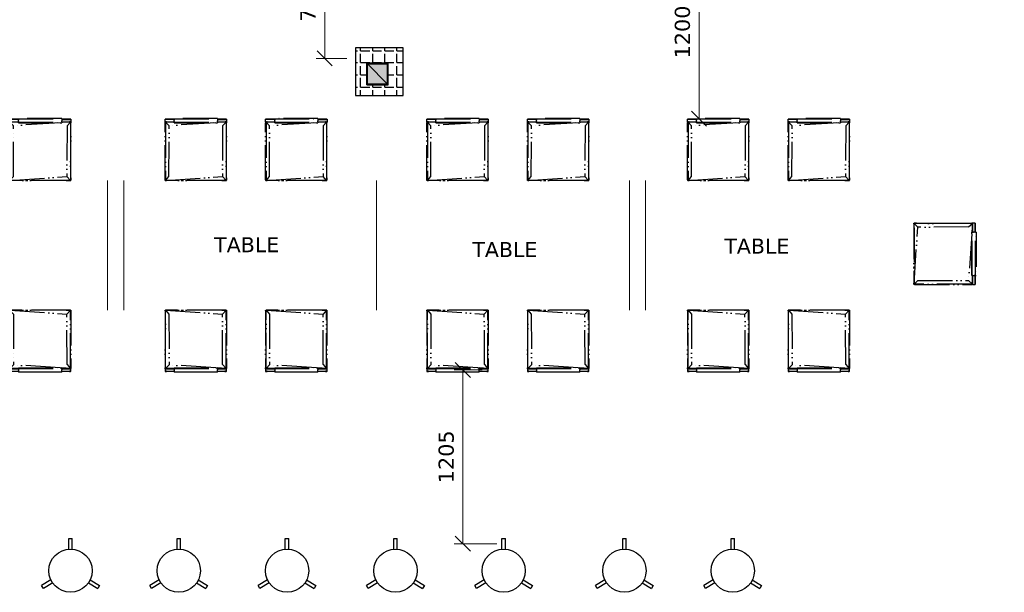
# Model space of a CAD drawing. Header units: millimetres. Extents: x 140304 to 319987, y -10756 to 142544.
# Tile 146 of 203: x 152732 to 159554, y 92562 to 96532. Entities that reach past the tile are written whole.
import ezdxf

# ---------------------------------------------------------------- set-up
doc = ezdxf.new("R2010")
doc.units = ezdxf.units.MM
doc.header["$LTSCALE"] = 10
doc.header["$PDMODE"] = 35
doc.header["$PDSIZE"] = -1000
doc.linetypes.add('ACAD_ISO05W100', pattern=[33, 24, -3, 0, -3, 0, -3])
doc.layers.get('0').update_dxf_attribs({"linetype": 'CONTINUOUS'})
doc.layers.get('Defpoints').update_dxf_attribs({"color": 253, "linetype": 'CONTINUOUS'})
for name, color, linetype, lineweight in [('DIM', 150, 'CONTINUOUS', 15), ('ele_09', 40, 'CONTINUOUS', 9), ('title', 3, 'CONTINUOUS', 0)]:
    doc.layers.add(name, color=color, linetype=linetype, lineweight=lineweight)
doc.layers.add('ENCLOSER', color=252, linetype='ACAD_ISO05W100')
doc.layers.add('furn', color=7, linetype='CONTINUOUS', true_color=0x9c9c9c)
doc.layers.add('H', color=7, linetype='CONTINUOUS', lineweight=53, true_color=0x0000d1)
doc.styles.get("Standard").update_dxf_attribs({"font": 'verdana.ttf'})
doc.dimstyles.new('LBF 75', dxfattribs={"dimscale": 60, "dimtxt": 1.75, "dimasz": 1.75, "dimexe": 1, "dimexo": 1, "dimgap": 1, "dimtad": 1, "dimdec": 0, "dimrnd": 5, "dimzin": 12, "dimdsep": 46, "dimtxsty": 'Standard', "dimblk": 'OBLIQUE', "dimcen": 0, "dimclrd": 256, "dimclre": 256, "dimadec": 0, "dimazin": 3, "dimtfac": 1, "dimtdec": 0, "dimtofl": 0, "dimtmove": 0, "dimatfit": 3, "dimldrblk": 'OBLIQUE', "dimfxl": 0.18, "dimtolj": 1, "dimtzin": 0, "dimlwd": -1, "dimlwe": -1, "dimarcsym": 0})

# ---------------------------------------------------------------- blocks, each defined once
blk = doc.blocks.new('stool')
for p, q in [((30798.2, -3216.6), (30828.9, -3174.1)), ((30830.2, -3175), (30799.5, -3217.6)), ((30849.7, -3176.7), (30813.1, -3227.4)), ((30845.1, -3185.8), (30814.4, -3228.3)), ((30814.7, -3228.5), (30848.5, -3181.7)), ((30829.7, -3173.1), (30828.9, -3174.1)), ((30828.9, -3174.1), (30829, -3174.1)), ((30829, -3174.1), (30829, -3174.1)), ((30829.5, -3174.5), (30829.7, -3174.7)), ((30829.7, -3173.1), (30829.6, -3173.3)), ((30829.9, -3172.8), (30829.7, -3173.1)), ((30829.7, -3174.2), (30829.7, -3174.3)), ((30829.8, -3174.6), (30829.7, -3174.3)), ((30833.8, -3167.3), (30829.9, -3172.8)), ((30830.2, -3175), (30836.1, -3166.9)), ((30830.2, -3175), (30831.1, -3173.8)), ((30834, -3167), (30833.8, -3167.3)), ((30833.9, -3167.3), (30833.8, -3167.3)), ((30834.3, -3166.8), (30834, -3167)), ((30834.6, -3166.7), (30834.3, -3166.8)), ((30834.6, -3167.8), (30834.4, -3167.7)), ((30834.9, -3166.6), (30834.6, -3166.7)), ((30835.2, -3166.6), (30834.9, -3166.6)), ((30835.5, -3166.6), (30835.2, -3166.6)), ((30835.5, -3166.6), (30835.2, -3166.6)), ((30836, -3167), (30835.2, -3168.1)), ((30835.8, -3166.7), (30835.5, -3166.6)), ((30836.1, -3166.9), (30835.8, -3166.7)), ((30849.7, -3176.7), (30836.1, -3166.9)), ((30844.1, -3185), (30844.4, -3185.1)), ((30844.4, -3185.1), (30844.1, -3185)), ((30844.1, -3185), (30844.3, -3185.2)), ((30844.4, -3185.1), (30844.1, -3185)), ((30844.4, -3185.1), (30844.6, -3184.4)), ((30844.6, -3185.4), (30844.8, -3185.5)), ((30844.7, -3185.1), (30845, -3185.1)), ((30845, -3185.1), (30844.7, -3185.1)), ((30845.3, -3183.9), (30845, -3183.7)), ((30845, -3183.8), (30845.2, -3184)), ((30845, -3185.7), (30845.1, -3185.8)), ((30845.1, -3185.8), (30845.9, -3184.7)), ((30845.4, -3184.2), (30845.6, -3184.3)), ((30845.7, -3184.2), (30845.5, -3184.1)), ((30845.6, -3184.9), (30845.9, -3184.7)), ((30845.9, -3184.5), (30846, -3184.6)), ((30845.9, -3184.7), (30846, -3184.6)), ((30846.1, -3184.5), (30846, -3184.4)), ((30846, -3184.6), (30846.1, -3184.5)), ((30846.1, -3184.5), (30848.1, -3181.7)), ((30850.1, -3179), (30848.1, -3181.7)), ((30849.2, -3180.6), (30848.1, -3181.7)), ((30848.5, -3181.7), (30848.6, -3181.6)), ((30848.6, -3181.6), (30849.3, -3180.5)), ((30849.3, -3178.4), (30849, -3178.2)), ((30849.3, -3178.3), (30849.1, -3178.1)), ((30849.3, -3180.5), (30849.2, -3180.6)), ((30849.3, -3180.5), (30849.6, -3180.2)), ((30850.1, -3177.2), (30849.5, -3177.6)), ((30849.7, -3178.6), (30849.5, -3178.5)), ((30849.7, -3178.7), (30849.5, -3178.6)), ((30856.3, -3215.5), (30849.6, -3180.2)), ((30849.8, -3180.3), (30849.6, -3180.2)), ((30849.9, -3176.9), (30849.7, -3176.7)), ((30850.6, -3179.9), (30849.8, -3180.3)), ((30849.8, -3180.3), (30850.6, -3180.9)), ((30850.1, -3177.2), (30849.9, -3176.9)), ((30849.9, -3176.9), (30851, -3177.7)), ((30850.1, -3177.2), (30849.9, -3177)), ((30849.9, -3177), (30850.1, -3177.2)), ((30850.1, -3178.9), (30850, -3178.8)), ((30850.1, -3179), (30850, -3178.9)), ((30850.3, -3177.5), (30850.1, -3177.2)), ((30850.1, -3178.9), (30850.2, -3178.7)), ((30850.1, -3178.9), (30851.3, -3179.8)), ((30851.3, -3179.8), (30850.1, -3178.9)), ((30850.1, -3178.9), (30850.1, -3178.9)), ((30850.1, -3179), (30850.1, -3178.9)), ((30850.1, -3179), (30851.2, -3179.8)), ((30850.3, -3177.8), (30850.2, -3177.5)), ((30850.2, -3178.7), (30850.3, -3178.4)), ((30850.2, -3178.7), (30850.3, -3178.6)), ((30850.3, -3177.8), (30850.3, -3177.5)), ((30851, -3177.7), (30850.3, -3178.6)), ((30850.4, -3178.1), (30850.3, -3177.8)), ((30850.3, -3178.4), (30850.4, -3178.1)), ((30851.2, -3179.8), (30850.6, -3179.9)), ((30850.6, -3180.9), (30851.1, -3181.2)), ((30851, -3177.7), (30855, -3180.6)), ((30851.1, -3181.2), (30853.4, -3182.9)), ((30851.2, -3179.8), (30852.1, -3180.4)), ((30851.3, -3179.8), (30851.2, -3179.8)), ((30852.1, -3179.7), (30851.3, -3179.8)), ((30851.3, -3179.8), (30852.2, -3180.4)), ((30853.6, -3179.9), (30852.1, -3179.7)), ((30853.4, -3182.9), (30855.5, -3184.5)), ((30853.4, -3182.9), (30853.4, -3182.9)), ((30855, -3180.6), (30853.6, -3179.9)), ((31175.3, -3411.8), (30855, -3180.6)), ((30855.5, -3184.5), (31173.6, -3414.1)), ((30618.5, -3456.9), (30794.1, -3213.7)), ((30797, -3215.8), (30621.4, -3459)), ((30815.6, -3229.2), (30640, -3472.4)), ((30649.2, -3465.7), (30856.3, -3215.5)), ((30818.5, -3231.3), (30649.2, -3465.7)), ((30794.9, -3214.2), (30794.1, -3213.7)), ((30797, -3215.8), (30794.9, -3214.2)), ((30798.2, -3216.6), (30797, -3215.8)), ((30798.3, -3216.7), (30798.2, -3216.6)), ((30798.5, -3216.9), (30798.3, -3216.7)), ((30798.6, -3216.9), (30798.5, -3216.9)), ((30798.7, -3217), (30798.6, -3216.9)), ((30798.8, -3217.1), (30798.7, -3217)), ((30799, -3217.2), (30798.8, -3217.1)), ((30799.2, -3217.4), (30799, -3217.2)), ((30799.2, -3217.4), (30799.2, -3217.4)), ((30799.4, -3217.6), (30799.2, -3217.4)), ((30799.5, -3217.6), (30799.4, -3217.6)), ((30799.5, -3217.6), (30800.2, -3218.1)), ((30801.5, -3219), (30800.2, -3218.1)), ((30801.5, -3219), (30804.2, -3221)), ((30808.4, -3224), (30804.2, -3221)), ((30812.4, -3226.9), (30808.4, -3224)), ((30812.4, -3226.9), (30813.1, -3227.4)), ((30813.1, -3227.4), (30813.1, -3227.4)), ((30813.1, -3227.4), (30813.4, -3227.6)), ((30813.6, -3227.8), (30813.4, -3227.6)), ((30813.6, -3227.8), (30813.6, -3227.8)), ((30813.8, -3227.9), (30813.6, -3227.8)), ((30814.1, -3228.1), (30813.8, -3227.9)), ((30814.3, -3228.3), (30814.1, -3228.1)), ((30814.4, -3228.3), (30814.3, -3228.3)), ((30814.7, -3228.5), (30814.4, -3228.3)), ((30815.6, -3229.2), (30814.7, -3228.5)), ((30817.7, -3230.7), (30815.6, -3229.2)), ((30818.5, -3231.3), (30817.7, -3230.7)), ((31141.5, -3420.1), (30856.3, -3215.5)), ((30591.8, -3502.4), (30622.6, -3459.9)), ((30623.8, -3460.7), (30593.1, -3503.3)), ((30623.9, -3460.8), (30593.1, -3503.4)), ((30637.5, -3470.6), (30600.9, -3521.3)), ((30604.4, -3519.8), (30642.3, -3474.1)), ((30638.8, -3471.6), (30608.1, -3514.1)), ((30618.5, -3456.9), (30619.3, -3457.5)), ((30619.3, -3457.5), (30621.4, -3459)), ((30621.4, -3459), (30622.6, -3459.9)), ((30621.7, -3495.7), (30639.1, -3471.8)), ((30622.6, -3459.9), (30622.7, -3459.9)), ((30622.7, -3459.9), (30622.7, -3460)), ((30622.7, -3460), (30623, -3460.1)), ((30623, -3460.1), (30623, -3460.2)), ((30623, -3460.2), (30623.2, -3460.3)), ((30623.2, -3460.3), (30623.4, -3460.4)), ((30623.4, -3460.4), (30623.4, -3460.5)), ((30623.4, -3460.5), (30623.6, -3460.6)), ((30623.6, -3460.6), (30623.7, -3460.6)), ((30623.7, -3460.6), (30623.8, -3460.7)), ((30623.8, -3460.7), (30623.9, -3460.8)), ((30624.6, -3461.3), (30623.9, -3460.8)), ((30624.6, -3461.3), (30628.6, -3464.2)), ((30628.6, -3464.2), (30632.8, -3467.2)), ((30635.5, -3469.2), (30632.8, -3467.2)), ((30635.5, -3469.2), (30636.8, -3470.1)), ((30637.5, -3470.6), (30636.8, -3470.1)), ((30637.5, -3470.6), (30637.7, -3470.8)), ((30637.7, -3470.8), (30638, -3471)), ((30637.7, -3470.8), (30637.7, -3470.8)), ((30638, -3471), (30638.2, -3471.1)), ((30638.2, -3471.1), (30638.2, -3471.2)), ((30638.6, -3471.5), (30638.2, -3471.2)), ((30638.6, -3471.5), (30638.7, -3471.5)), ((30638.7, -3471.5), (30638.8, -3471.6)), ((30638.8, -3471.6), (30639.1, -3471.8)), ((30639.1, -3471.8), (30640, -3472.4)), ((30640, -3472.4), (30642.1, -3474)), ((30642.1, -3474), (30642.3, -3474.1)), ((30642.3, -3474.1), (30642.8, -3474.5)), ((30649.2, -3465.7), (30642.8, -3474.5)), ((31177.2, -3417.2), (30925.2, -3721.5)), ((30936.3, -3751.2), (31173.5, -3422.9)), ((30936.3, -3751.2), (31173.5, -3422.9)), ((30949.6, -3732.4), (31176.3, -3418.3)), ((31177.4, -3416.9), (31141.5, -3420.1)), ((31176.4, -3418.8), (31173.5, -3422.9)), ((31173.6, -3414.1), (31173.7, -3414.2)), ((31173.7, -3414.2), (31175.9, -3415.8)), ((31175.3, -3411.8), (31178, -3413.8)), ((31176.4, -3412.9), (31175.3, -3411.8)), ((31175.9, -3415.8), (31176.4, -3416.1)), ((31176.4, -3418.3), (31176.3, -3418.3)), ((31177.1, -3414.3), (31176.4, -3412.9)), ((31176.4, -3414.5), (31177.1, -3415)), ((31177.1, -3415), (31176.4, -3414.5)), ((31177.2, -3415.2), (31176.4, -3414.6)), ((31178.4, -3416.1), (31176.4, -3418.8)), ((31176.4, -3416.1), (31176.5, -3416.2)), ((31177.2, -3417.2), (31176.4, -3418.3)), ((31176.4, -3418.8), (31177.1, -3417.4)), ((31177.1, -3415.2), (31176.5, -3416.2)), ((31177.1, -3415.2), (31176.5, -3416.2)), ((31176.5, -3416.2), (31177.2, -3416.7)), ((31177.2, -3415), (31177.1, -3414.3)), ((31177.1, -3415), (31177.1, -3415.1)), ((31177.2, -3415), (31177.1, -3415)), ((31177.1, -3415.1), (31177.2, -3415.1)), ((31177.2, -3415.2), (31177.1, -3415.2)), ((31177.2, -3415.2), (31177.1, -3415.2)), ((31177.1, -3417.4), (31177.2, -3417.2)), ((31178, -3413.8), (31177.2, -3415)), ((31178.5, -3414.3), (31177.2, -3415)), ((31177.2, -3415), (31177.2, -3415.1)), ((31177.2, -3415), (31177.2, -3415)), ((31177.2, -3415), (31177.2, -3415)), ((31177.2, -3415.1), (31177.2, -3415.1)), ((31177.2, -3415.1), (31177.2, -3415.1)), ((31177.2, -3415.1), (31177.2, -3415.2)), ((31177.2, -3415.1), (31177.2, -3415.2)), ((31177.2, -3415.1), (31177.2, -3415.1)), ((31177.2, -3415.1), (31177.2, -3415.1)), ((31177.2, -3415.2), (31177.2, -3415.2)), ((31177.4, -3415.9), (31177.2, -3415.2)), ((31177.2, -3415.2), (31178.4, -3416.1)), ((31177.2, -3416.7), (31177.4, -3415.9)), ((31177.2, -3416.7), (31177.4, -3416.9)), ((31177.4, -3416.9), (31177.2, -3417.2)), ((31178, -3413.8), (31178.4, -3414.2)), ((31178.5, -3414.3), (31178, -3413.8)), ((31178.4, -3414.2), (31178.5, -3414.3)), ((31178.4, -3416.1), (31178.6, -3415.8)), ((31178.5, -3414.3), (31178.5, -3414.4)), ((31178.5, -3414.4), (31178.6, -3414.6)), ((31178.7, -3414.8), (31178.6, -3414.6)), ((31178.6, -3415.6), (31178.7, -3415.5)), ((31178.6, -3415.7), (31178.6, -3415.6)), ((31178.6, -3415.8), (31178.6, -3415.7)), ((31178.7, -3414.9), (31178.7, -3414.8)), ((31178.7, -3415.1), (31178.7, -3414.9)), ((31178.7, -3415.2), (31178.7, -3415.1)), ((31178.7, -3415.1), (31178.7, -3415.1)), ((31178.7, -3415.2), (31178.7, -3415.1)), ((31178.7, -3415.5), (31178.7, -3415.2)), ((30586.6, -3510.1), (30586.7, -3509.8)), ((30586.6, -3510.4), (30586.6, -3510.1)), ((30586.7, -3510.7), (30586.6, -3510.4)), ((30586.7, -3509.8), (30586.8, -3509.5)), ((30586.7, -3510.7), (30586.9, -3511)), ((30586.9, -3511), (30586.7, -3510.7)), ((30586.8, -3509.5), (30586.9, -3509.2)), ((30590.9, -3503.7), (30586.9, -3509.2)), ((30586.9, -3509.2), (30587, -3509.3)), ((30586.9, -3511), (30587, -3511.3)), ((30587, -3509.3), (30587.3, -3509.5)), ((30587, -3511.3), (30587.3, -3511.5)), ((30587.3, -3511.5), (30588.1, -3510.2)), ((30587.3, -3511.5), (30600.9, -3521.3)), ((30587.5, -3509.7), (30587.7, -3509.8)), ((30587.7, -3509.8), (30588, -3510)), ((30588, -3510), (30588.1, -3510.1)), ((30588.1, -3510.1), (30592.1, -3504.6)), ((30588.1, -3510.2), (30588.1, -3510.1)), ((30588.2, -3510.2), (30588.1, -3510.1)), ((30588.1, -3510.2), (30588.1, -3510.2)), ((30588.1, -3510.2), (30588.1, -3510.2)), ((30588.1, -3510.2), (30588.2, -3510.3)), ((30588.1, -3510.2), (30588.2, -3510.2)), ((30592.2, -3504.7), (30588.2, -3510.2)), ((30588.2, -3510.2), (30588.2, -3510.3)), ((30591.1, -3503.5), (30590.9, -3503.7)), ((30591, -3503.8), (30590.9, -3503.7)), ((30591.3, -3504), (30591, -3503.8)), ((30591.8, -3502.4), (30591.1, -3503.5)), ((30591.4, -3503.3), (30591.1, -3503.5)), ((30591.6, -3503.2), (30591.4, -3503.3)), ((30591.7, -3504.3), (30591.5, -3504.1)), ((30591.9, -3503.1), (30591.6, -3503.2)), ((30591.9, -3504.5), (30591.7, -3504.3)), ((30591.9, -3502.5), (30591.8, -3502.4)), ((30591.9, -3502.5), (30591.9, -3502.5)), ((30592.2, -3502.7), (30591.9, -3502.5)), ((30592.1, -3504.6), (30591.9, -3504.5)), ((30592.1, -3504.6), (30592.2, -3504.6)), ((30592.2, -3504.7), (30592.1, -3504.6)), ((30592.6, -3503.1), (30592.2, -3503.1)), ((30592.2, -3504.6), (30593.1, -3503.3)), ((30592.2, -3504.6), (30592.2, -3504.6)), ((30592.2, -3504.6), (30592.3, -3504.6)), ((30592.2, -3504.6), (30592.2, -3504.6)), ((30592.3, -3504.6), (30592.2, -3504.7)), ((30592.6, -3503.1), (30592.3, -3503.1)), ((30593.1, -3503.4), (30592.3, -3504.6)), ((30592.7, -3503), (30592.4, -3502.9)), ((30592.9, -3503.2), (30592.6, -3503.1)), ((30592.7, -3503.1), (30592.7, -3503)), ((30592.9, -3503.2), (30592.7, -3503.1)), ((30593.1, -3503.3), (30592.9, -3503.2)), ((30593.1, -3503.4), (30593.1, -3503.3)), ((30600.9, -3521.3), (30601.2, -3521.5)), ((30601.5, -3521.6), (30601.2, -3521.4)), ((30601.2, -3521.5), (30601.5, -3521.6)), ((30602.2, -3522.2), (30601.2, -3521.5)), ((30601.5, -3521.6), (30601.8, -3521.6)), ((30601.8, -3521.6), (30602.1, -3521.6)), ((30602.1, -3521.6), (30601.8, -3521.6)), ((30602.3, -3520.4), (30602, -3520.3)), ((30602.1, -3520.2), (30602.3, -3520.4)), ((30602.4, -3521.5), (30602.1, -3521.6)), ((30602.2, -3522.2), (30602.8, -3521.3)), ((30602.2, -3522.2), (30606.3, -3525.2)), ((30602.7, -3521.4), (30602.4, -3521.5)), ((30603, -3521), (30602.5, -3520.6)), ((30602.6, -3520.5), (30603, -3520.9)), ((30602.9, -3521.2), (30602.7, -3521.4)), ((30602.9, -3521.2), (30602.8, -3521.3)), ((30603.1, -3521), (30602.9, -3521.2)), ((30605.1, -3518.2), (30603.1, -3520.9)), ((30603.1, -3520.9), (30604.3, -3521.8)), ((30603.1, -3521), (30603.1, -3520.9)), ((30604.3, -3521.9), (30603.1, -3521)), ((30640, -3516.9), (30604.1, -3520.1)), ((30604.1, -3520.1), (30604.4, -3519.8)), ((30604.3, -3520.3), (30604.1, -3520.1)), ((30604.3, -3520.3), (30604.2, -3521.1)), ((30604.2, -3521.1), (30604.3, -3521.8)), ((30607.9, -3522.9), (30604.3, -3520.3)), ((30604.3, -3521.8), (30607.2, -3523.9)), ((30604.3, -3521.8), (30604.3, -3521.9)), ((30607.1, -3524), (30604.3, -3521.9)), ((30604.3, -3521.9), (30604.4, -3522.7)), ((30604.4, -3519.8), (30607.4, -3515.6)), ((30605.1, -3518.2), (30604.4, -3519.6)), ((30604.4, -3519.6), (30604.4, -3519.8)), ((30604.4, -3522.7), (30605.1, -3524.1)), ((30605.1, -3518.2), (30607.1, -3515.4)), ((30605.1, -3518.2), (30607.2, -3515.5)), ((30605.1, -3524.1), (30606.3, -3525.2)), ((30606.1, -3514.6), (30606.4, -3514.8)), ((30606.3, -3514.9), (30606.1, -3514.7)), ((30926.5, -3756.4), (30606.3, -3525.2)), ((30607, -3515.4), (30606.5, -3515)), ((30606.6, -3514.9), (30607.1, -3515.3)), ((30607.2, -3513.7), (30607, -3513.4)), ((30607.2, -3513.7), (30607, -3513.4)), ((30607, -3513.4), (30607.2, -3513.6)), ((30607.1, -3515.4), (30607.2, -3515.4)), ((30607.2, -3515.4), (30608.1, -3514.1)), ((30607.2, -3515.4), (30607.4, -3515.5)), ((30607.2, -3515.5), (30607.2, -3515.4)), ((30607.2, -3515.5), (30607.4, -3515.6)), ((30607.4, -3514.2), (30607.3, -3513.9)), ((30607.4, -3514.2), (30607.3, -3514)), ((30607.4, -3514.6), (30607.4, -3514.2)), ((30607.4, -3515.5), (30608.3, -3514.3)), ((30607.4, -3514.8), (30607.4, -3514.6)), ((30607.4, -3515.6), (30607.4, -3515.5)), ((30608, -3514.1), (30607.5, -3513.7)), ((30607.9, -3522.9), (30926, -3752.6)), ((30608.3, -3514.3), (30608.1, -3514.2)), ((30608.3, -3514.3), (30621.7, -3495.7)), ((30640, -3516.9), (30925.2, -3721.5)), ((30915.6, -3748.6), (30929.3, -3758.4)), ((30931.9, -3756.8), (30925.2, -3721.5)), ((30935.8, -3751.6), (30935.2, -3752.3)), ((30935.7, -3752), (30936.3, -3751.2)), ((30935.8, -3751.6), (30935.7, -3752)), ((30935.7, -3752.1), (30935.7, -3752)), ((30936.1, -3751), (30935.8, -3751.5)), ((30935.8, -3751.5), (30935.8, -3751.6)), ((30935.8, -3751.6), (30935.8, -3751.6)), ((30935.8, -3751.6), (30935.8, -3751.6)), ((30949.6, -3732.4), (30936.1, -3751)), ((30936.1, -3751), (30936.3, -3751.2)), ((30926, -3752.6), (30928.2, -3754.1)), ((30929.3, -3758.4), (30926.5, -3756.4)), ((30926.5, -3756.4), (30927.9, -3757.1)), ((30927.2, -3755.4), (30930.1, -3757.2)), ((30927.4, -3755.1), (30930.3, -3757.1)), ((30930.1, -3757.1), (30927.4, -3755.2)), ((30927.4, -3755.2), (30930.1, -3757.1)), ((30930.1, -3757.2), (30927.4, -3755.2)), ((30927.9, -3757.1), (30929.4, -3757.3)), ((30931, -3756.1), (30928.2, -3754.1)), ((30929.3, -3758.4), (30930.1, -3757.2)), ((30929.3, -3758.4), (30929.7, -3758.6)), ((30929.3, -3758.4), (30929.8, -3758.6)), ((30929.4, -3757.3), (30930.1, -3757.2)), ((30929.7, -3758.6), (30929.8, -3758.7)), ((30929.8, -3758.7), (30930.1, -3757.2)), ((30930, -3758.7), (30929.8, -3758.7)), ((30930, -3758.7), (30930.2, -3758.7)), ((30930.2, -3757.1), (30930.1, -3757.1)), ((30930.1, -3757.1), (30930.1, -3757.2)), ((30930.2, -3757.2), (30930.1, -3757.2)), ((30930.1, -3757.2), (30930.2, -3757.2)), ((30930.1, -3757.2), (30930.1, -3757.2)), ((30930.1, -3757.2), (30930.2, -3757.2)), ((30930.1, -3757.2), (30930.2, -3757.2)), ((30930.3, -3757.1), (30930.2, -3757.1)), ((30930.2, -3757.1), (30930.2, -3757.1)), ((30930.2, -3757.1), (30930.2, -3757.2)), ((30930.2, -3757.2), (30930.2, -3757.1)), ((30930.2, -3757.2), (30930.2, -3757.1)), ((30930.2, -3757.1), (30930.3, -3757.2)), ((30930.2, -3757.2), (30930.2, -3757.1)), ((30930.2, -3757.1), (30930.3, -3757.1)), ((30930.3, -3757.2), (30930.2, -3757.2)), ((30930.2, -3757.2), (30930.3, -3757.2)), ((30930.2, -3757.2), (30930.2, -3757.2)), ((30930.2, -3757.2), (30930.2, -3757.2)), ((30930.4, -3758.7), (30930.2, -3758.7)), ((30931, -3756.1), (30930.3, -3757.1)), ((30930.3, -3757.1), (30931, -3756.1)), ((30931, -3756.1), (30930.3, -3757.2)), ((30930.3, -3757.2), (30930.3, -3757.1)), ((30930.3, -3757.1), (30931, -3757.1)), ((30930.3, -3757.2), (30930.3, -3757.2)), ((30931.5, -3758), (30930.3, -3757.2)), ((30931.5, -3758), (30930.3, -3757.2)), ((30930.5, -3758.7), (30930.4, -3758.7)), ((30930.5, -3758.7), (30930.6, -3758.6)), ((30930.6, -3758.6), (30930.7, -3758.6)), ((30930.8, -3758.6), (30930.7, -3758.6)), ((30930.8, -3758.6), (30930.7, -3758.6)), ((30931, -3758.5), (30930.8, -3758.6)), ((30931, -3756.1), (30931, -3756.1)), ((30931.8, -3756.7), (30931, -3756.1)), ((30931, -3757.1), (30931.8, -3756.7)), ((30931.1, -3758.4), (30931, -3758.5)), ((30931.2, -3758.3), (30931.1, -3758.4)), ((30931.3, -3758.3), (30931.2, -3758.3)), ((30931.5, -3758), (30931.3, -3758.3)), ((30931.5, -3758), (30935.5, -3752.5)), ((30933.5, -3755.3), (30931.5, -3758)), ((30931.5, -3758), (30932.1, -3756.6)), ((30931.8, -3756.7), (30931.9, -3756.8)), ((30932.2, -3756.5), (30931.9, -3756.8)), ((30935.2, -3752.3), (30932.2, -3756.5)), ((30932.2, -3756.5), (30932.4, -3756.4)), ((30932.4, -3756.4), (30933.5, -3755.3)), ((30933.5, -3755.3), (30935.4, -3752.5)), ((30933.5, -3755.3), (30935.4, -3752.5)), ((30935.4, -3752.5), (30935.2, -3752.3)), ((30935.4, -3752.5), (30935.2, -3752.3)), ((30935.6, -3752.2), (30935.4, -3752.5)), ((30935.6, -3752.2), (30935.7, -3752.1)), ((30935.7, -3752.1), (30935.7, -3752.1))]:
    blk.add_line(p, q)
blk = doc.blocks.new('BAR STOOL')
at = {"ltscale": 0.25}
for p, q in [((153699.6, 93682.1), (153699.6, 93756.8)), ((153699.6, 93756.8), (153723.6, 93756.8)), ((153723.6, 93682.1), (153723.6, 93756.8)), ((153576.1, 93468.2), (153511.4, 93430.9)), ((153847.1, 93468.2), (153911.7, 93430.9)), ((153523.4, 93410.1), (153511.4, 93430.9)), ((153588.1, 93447.4), (153523.4, 93410.1)), ((153835.1, 93447.4), (153899.7, 93410.1)), ((153911.7, 93430.9), (153899.7, 93410.1))]:
    blk.add_line(p, q, dxfattribs=at)
blk.add_circle((153711.6, 93532.6), 150, dxfattribs=at)
blk = doc.blocks.new('_OBLIQUE')
at = {"color": 0, "linetype": 'ByBlock', "lineweight": -2}
for p, q in [((-0.5, -0.5), (0.5, 0.5)), ((0, 0), (0, 0))]:
    blk.add_line(p, q, dxfattribs=at)
blk = doc.blocks.new('*D110')
at = {"layer": 'Defpoints', "color": 0, "ltscale": 0.25, "transparency": 16777216}
for p in [(154845, 97047.7), (155128.3, 97047.7), (155058.2, 96264)]:
    blk.add_point(p, dxfattribs=at)
at = {"layer": 'DIM', "ltscale": 0.25, "transparency": 16777216}
for p, q in [((155068.3, 97047.7), (154785, 97047.7)), ((154845, 96264), (154845, 97047.7)), ((154998.2, 96264), (154785, 96264))]:
    blk.add_line(p, q, dxfattribs=at)
at = {"layer": 'DIM', "ltscale": 0.25, "transparency": 16777216, "xscale": 105, "yscale": 105, "zscale": 105}
for p, rotation in [((154845, 97047.7), 90), ((154845, 96264), 270)]:
    blk.add_blockref('_OBLIQUE', p, dxfattribs=dict(at, rotation=rotation))
at = {"layer": 'DIM', "color": 0, "ltscale": 0.25, "transparency": 16777216, "insert": (154730.1, 96655.9), "char_height": 105, "attachment_point": 5, "rotation": 90}
blk.add_mtext('\\A1;785', dxfattribs=at)
blk = doc.blocks.new('*D115')
at = {"layer": 'Defpoints', "color": 0, "ltscale": 0.25, "transparency": 16777216}
for p in [(155802.3, 94103.8), (155996.3, 94103.8), (156097.2, 92898.9)]:
    blk.add_point(p, dxfattribs=at)
at = {"layer": 'DIM', "ltscale": 0.25, "transparency": 16777216}
for p, q in [((155936.3, 94103.8), (155742.3, 94103.8)), ((155802.3, 92898.9), (155802.3, 94103.8)), ((156037.2, 92898.9), (155742.3, 92898.9))]:
    blk.add_line(p, q, dxfattribs=at)
at = {"layer": 'DIM', "ltscale": 0.25, "transparency": 16777216, "xscale": 105, "yscale": 105, "zscale": 105}
for p, rotation in [((155802.3, 94103.8), 90), ((155802.3, 92898.9), 270)]:
    blk.add_blockref('_OBLIQUE', p, dxfattribs=dict(at, rotation=rotation))
at = {"layer": 'DIM', "color": 0, "ltscale": 0.25, "transparency": 16777216, "insert": (155687.6, 93501.4), "char_height": 105, "attachment_point": 5, "rotation": 90}
blk.add_mtext('\\A1;1205', dxfattribs=at)
blk = doc.blocks.new('*D119')
at = {"layer": 'Defpoints', "color": 0, "ltscale": 0.25, "transparency": 16777216}
for p in [(157384.8, 97047.7), (157438.7, 97047.7), (157317.4, 95845.6)]:
    blk.add_point(p, dxfattribs=at)
at = {"layer": 'DIM', "ltscale": 0.25, "transparency": 16777216}
for p, q in [((157438.7, 95845.6), (157438.7, 97047.7)), ((157444.8, 97047.7), (157498.7, 97047.7)), ((157377.4, 95845.6), (157498.7, 95845.6))]:
    blk.add_line(p, q, dxfattribs=at)
at = {"layer": 'DIM', "ltscale": 0.25, "transparency": 16777216, "xscale": 105, "yscale": 105, "zscale": 105}
for p, rotation in [((157438.7, 97047.7), 90), ((157438.7, 95845.6), 270)]:
    blk.add_blockref('_OBLIQUE', p, dxfattribs=dict(at, rotation=rotation))
at = {"layer": 'DIM', "color": 0, "ltscale": 0.25, "transparency": 16777216, "insert": (157324, 96446.7), "char_height": 105, "attachment_point": 5, "rotation": 90}
blk.add_mtext('\\A1;1200', dxfattribs=at)

msp = doc.modelspace()

# ---------------------------------------------------------------- hatches: boundary and pattern name
at = {"layer": 'H', "linetype": 'Continuous'}
msp.add_hatch(color=256, dxfattribs=at).paths.add_polyline_path([(155136.8, 96081), (155136.8, 96230.8), (155286.6, 96230.8), (155286.6, 96081), (155136.8, 96081)])

# ---------------------------------------------------------------- linework, layer by layer
for points in [[(155388.9, 96337.6), (155058.2, 96337.6)], [(155058.2, 96337.6), (155058.2, 96006.8)], [(155093.8, 96316.8), (155093.8, 96337.6)], [(155178.4, 96316.8), (155178.4, 96337.6)], [(155261.4, 96316.8), (155261.4, 96337.6)], [(155345.9, 96316.8), (155345.9, 96337.6)], [(155388.9, 96006.8), (155388.9, 96337.6)], [(155058.2, 96316.8), (155071.6, 96316.8)], [(155093.8, 96316.8), (155157.6, 96316.8)], [(155093.8, 96235.2), (155093.8, 96294.5)], [(155178.4, 96316.8), (155239.2, 96316.8)], [(155178.4, 96235.2), (155178.4, 96294.5)], [(155261.4, 96316.8), (155325.2, 96316.8)], [(155261.4, 96235.2), (155261.4, 96294.5)], [(155345.9, 96316.8), (155388.9, 96316.8)], [(155345.9, 96235.2), (155345.9, 96294.5)], [(155058.2, 96235.2), (155071.6, 96235.2)], [(155093.8, 96235.2), (155157.6, 96235.2)], [(155093.8, 96149.2), (155093.8, 96210)], [(155285.2, 96230.8), (155136.8, 96230.8)], [(155136.8, 96230.8), (155285.2, 96081)], [(155136.8, 96230.8), (155285.2, 96081)], [(155136.8, 96081), (155136.8, 96230.8)], [(155285.2, 96230.8), (155136.8, 96230.8)], [(155136.8, 96230.8), (155136.8, 96081)], [(155279.2, 96223.3), (155139.8, 96223.3)], [(155139.8, 96223.3), (155139.8, 96088.4)], [(155178.4, 96235.2), (155239.2, 96235.2)], [(155261.4, 96235.2), (155325.2, 96235.2)], [(155279.2, 96088.4), (155279.2, 96223.3)], [(155285.2, 96081), (155285.2, 96230.8)], [(155285.2, 96081), (155285.2, 96230.8)], [(155345.9, 96235.2), (155388.9, 96235.2)], [(155345.9, 96149.2), (155345.9, 96210)], [(155058.2, 96149.2), (155071.6, 96149.2)], [(155093.8, 96149.2), (155136.8, 96149.2)], [(155093.8, 96063.1), (155093.8, 96128.4)], [(155285.2, 96149.2), (155325.2, 96149.2)], [(155345.9, 96149.2), (155388.9, 96149.2)], [(155345.9, 96063.1), (155345.9, 96128.4)], [(155058.2, 96063.1), (155071.6, 96063.1)], [(155093.8, 96063.1), (155157.6, 96063.1)], [(155285.2, 96081), (155136.8, 96081)], [(155136.8, 96081), (155285.2, 96081)], [(155139.8, 96088.4), (155279.2, 96088.4)], [(155178.4, 96063.1), (155178.4, 96081)], [(155178.4, 96063.1), (155239.2, 96063.1)], [(155261.4, 96063.1), (155261.4, 96081)], [(155261.4, 96063.1), (155325.2, 96063.1)], [(155345.9, 96063.1), (155388.9, 96063.1)], [(155058.2, 96006.8), (155388.9, 96006.8)], [(155093.8, 96006.8), (155093.8, 96042.4)], [(155178.4, 96006.8), (155178.4, 96042.4)], [(155261.4, 96006.8), (155261.4, 96042.4)], [(155345.9, 96006.8), (155345.9, 96042.4)]]:
    msp.add_lwpolyline(points)
at = {"layer": 'ele_09', "ltscale": 0.25}
for p, q in [((153340.2, 95417.8), (153340.2, 94517.8)), ((153452.5, 95417.8), (153452.5, 94517.8)), ((155204.4, 95417.8), (155204.4, 94517.8)), ((156956.3, 95417.8), (156956.3, 94517.8)), ((157068.5, 95417.8), (157068.5, 94517.8))]:
    msp.add_line(p, q, dxfattribs=at)
at = {"layer": 'furn', "const_width": 0.1, "flags": 128}
msp.add_lwpolyline([(158804.4, 95417.8), (158804.4, 94517.8), (151604.4, 94517.8), (151604.4, 95417.8)], close=True, dxfattribs=at)

# ---------------------------------------------------------------- block references
at = {"layer": 'ENCLOSER', "xscale": -1, "rotation": 54.15848262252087}
for p in [(168150.3, 122692.5), (169228.1, 122692.5), (169924.8, 122692.5), (171042.2, 122692.5), (171738.9, 122692.5), (172848.3, 122692.5), (173545, 122692.5)]:
    msp.add_blockref('stool', p, dxfattribs=at)
at = {"layer": 'ENCLOSER'}
for p, rotation in [((186202.6, 110185.2), 215.8415173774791), ((168150.3, 67243.1), 125.8415173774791), ((169228.1, 67243.1), 125.8415173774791), ((169924.8, 67243.1), 125.8415173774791), ((171042.2, 67243.1), 125.8415173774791), ((171738.9, 67243.1), 125.8415173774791), ((172848.3, 67243.1), 125.8415173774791), ((173545, 67243.1), 125.8415173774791)]:
    msp.add_blockref('stool', p, dxfattribs=dict(at, rotation=rotation))
at = {"layer": 'furn', "ltscale": 0.25}
for p in [(-627.4, -820.6), (122.3, -820.6), (872.8, -820.6), (1623.9, -820.6), (2373.6, -820.6), (3210.1, -820.6), (3960.6, -820.6)]:
    msp.add_blockref('BAR STOOL', p, dxfattribs=at)

# ---------------------------------------------------------------- texts
at = {"layer": 'title', "lineweight": 5, "char_height": 103.68, "width": 1701.894, "attachment_point": 3}
for insert in [(154530.1, 95023.7), (156318.8, 94990.4), (158064.4, 95014.3)]:
    msp.add_mtext('TABLE', dxfattribs=dict(at, insert=insert))

# ---------------------------------------------------------------- dimensions: what is measured, and where the dimension line sits
at = {"layer": 'DIM', "ltscale": 0.25}
for base, p1, p2, picture, middle in [((154845, 97047.7), (155058.2, 96264), (155128.3, 97047.7), '*D110', (154730.1, 96655.9)), ((157438.7, 97047.7), (157317.4, 95845.6), (157384.8, 97047.7), '*D119', (157324, 96446.7)), ((155802.3, 94103.8), (156097.2, 92898.9), (155996.3, 94103.8), '*D115', (155687.6, 93501.4))]:
    dim = msp.add_linear_dim(base=base, p1=p1, p2=p2, angle=90, dimstyle='LBF 75', dxfattribs=at)
    dim.commit()
    dim.dimension.update_dxf_attribs({"geometry": picture, "text_midpoint": middle})

doc.saveas('drawing.dxf')
